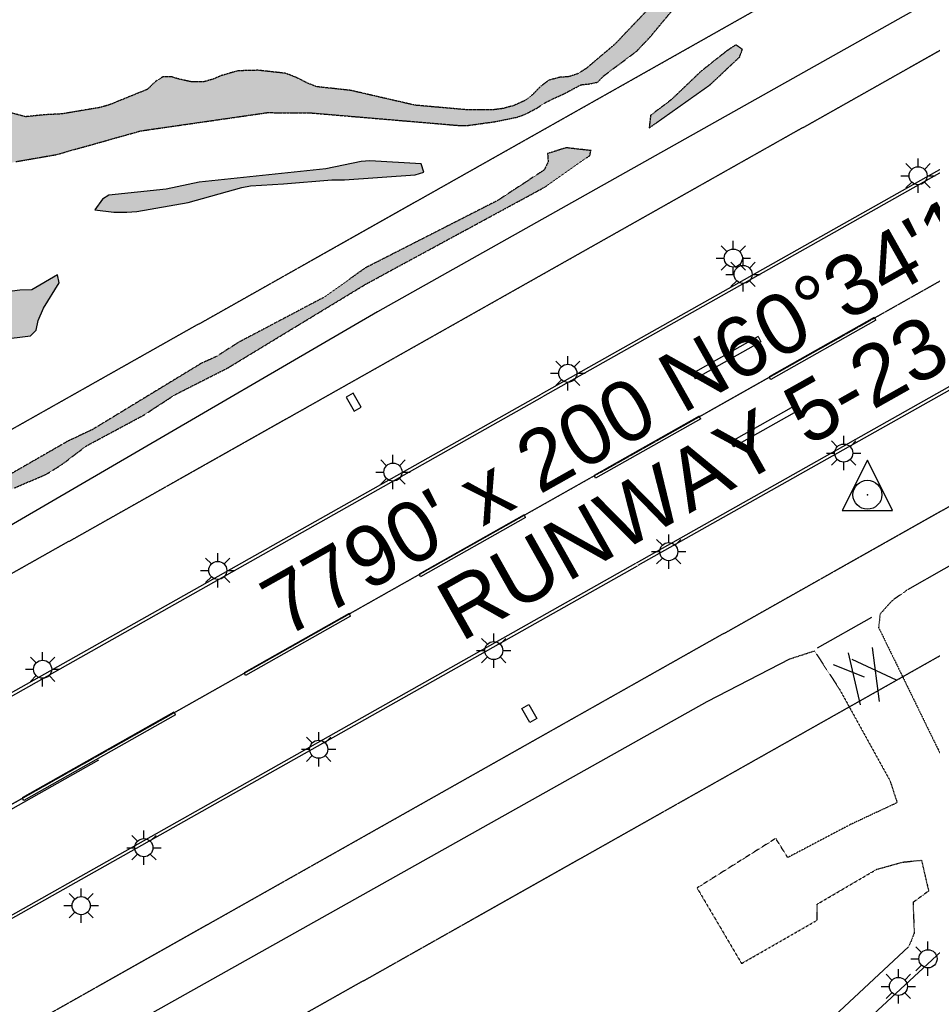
# Model space of a CAD drawing. Header units: feet. Extents: x 0 to 208040, y 0 to 211214.
# Tile 52 of 71: x 197594 to 198502, y 201233 to 202214. Entities that reach past the tile are written whole.
import ezdxf
from ezdxf.enums import TextEntityAlignment as Align

# ---------------------------------------------------------------- set-up
doc = ezdxf.new("R2010")
doc.units = ezdxf.units.FT
doc.header["$LTSCALE"] = 0.5
doc.header["$MEASUREMENT"] = 0
doc.header["$XCLIPFRAME"] = 0
for name, pattern in [('CENTER2', [1.125, 0.75, -0.125, 0.125, -0.125]), ('HIDDEN2', [0.1875, 0.125, -0.0625]), ('PHANTOM2', [1.25, 0.625, -0.125, 0.125, -0.125, 0.125, -0.125])]:
    doc.linetypes.add(name, pattern=pattern)
doc.layers.get('0').update_dxf_attribs({"linetype": 'CONTINUOUS'})
for name, color, linetype in [('1-OFA', 13, 'CENTER2'), ('1-RSA', 13, 'CENTER2'), ('1-RUNWAYCL', 5, 'CENTER2'), ('1-SIGNS', 5, 'CONTINUOUS'), ('ABBANDONTW', 5, 'HIDDEN2'), ('AIR-MARKING', 5, 'CONTINUOUS'), ('AIR-PAVED', 1, 'CONTINUOUS'), ('E-NEWMARKING', 5, 'CONTINUOUS'), ('HV-CONTROL', 11, 'CONTINUOUS'), ('image', 7, 'CONTINUOUS'), ('LAKE', 11, 'CONTINUOUS'), ('RUNWAYLIGHTS', 11, 'CONTINUOUS'), ('RUNWAYTEXT', 1, 'CONTINUOUS'), ('STREAM', 11, 'PHANTOM2'), ('TAXIWYPAVED', 5, 'CONTINUOUS'), ('Water', 5, 'CONTINUOUS')]:
    doc.layers.add(name, color=color, linetype=linetype)
doc.styles.add('ARIAL', font='ARIAL.TTF')
picture_1 = doc.add_image_def('image1.jpg', size_in_pixel=(2000, 2400))

# ---------------------------------------------------------------- blocks, each defined once
blk = doc.blocks.new('HV-CONTROL', base_point=(0.04, 18.84))
blk.add_lwpolyline([(-25.11, 3.17), (24.89, 3.17), (-0.11, 53.17)], close=True)
blk.add_circle((-0.1, 18.84), 14.38)
blk.add_point((-0.1, 18.84))

msp = doc.modelspace()

# ---------------------------------------------------------------- hatches: boundary and pattern name
at = {"layer": 'Water'}
h = msp.add_hatch(dxfattribs=at)
h.set_pattern_fill('DOTS', color=256, scale=200, angle=20, style=0)
h.paths.add_polyline_path([(198343.61, 202500), (198343.31, 202497.05), (198338.98, 202476.26), (198336.33, 202467.92), (198331.14, 202437.82), (198318.85, 202403.54), (198314.08, 202383.86), (198308.67, 202365.85), (198301.77, 202349.32), (198275.85, 202298.06), (198273.01, 202290.54), (198271.72, 202282.35), (198268.56, 202274.32), (198261.71, 202266.91), (198252.7, 202259.42), (198186.14, 202189.38), (198157.04, 202164.71), (198149.07, 202159.81), (198140.48, 202156.85), (198130.76, 202156.14), (198120.31, 202153.34), (198111.96, 202147.14), (198103.65, 202138.52), (198095.88, 202132.8), (198085.52, 202128.12), (198074.51, 202125.11), (198065.01, 202123.85), (198041.11, 202123.64), (197987.09, 202128.36), (197923, 202143.13), (197889, 202146.8), (197880.21, 202150.3), (197869.19, 202155.87), (197858.31, 202160.1), (197830.96, 202163.16), (197810.52, 202162.63), (197793.98, 202157.72), (197786.16, 202154.42), (197776.51, 202151.55), (197765.24, 202151.52), (197752.62, 202154.3), (197744.78, 202156.63), (197735.93, 202156.64), (197728.5, 202151.7), (197720.56, 202144.11), (197682.37, 202128.59), (197673.83, 202126.16), (197635.68, 202119.76), (197618.97, 202118.89), (197599.48, 202116.93), (197582.46, 202121.45), (197573.66, 202122), (197558.3, 202121.27), (197513.09, 202102.37), (197498.84, 202093.23), (197487.37, 202088.12), (197435.98, 202071.94), (197426.98, 202070.35), (197415.49, 202070.88), (197409.57, 202076.52), (197407.39, 202084.77), (197399.06, 202081.78), (197391.36, 202073.91), (197383.11, 202074.67), (197368.5, 202084.87), (197360.21, 202088.05), (197352.3, 202089.59), (197330.76, 202091.58), (197322.68, 202094.2), (197314.8, 202096), (197309.91, 202089.48), (197309.7, 202081.45), (197316.54, 202077.06), (197324.03, 202073.96), (197335.03, 202068.11), (197339.42, 202060.46), (197334.79, 202053.92), (197325.16, 202051.32), (197268.83, 202045.52), (197243.27, 202047.61), (197235.34, 202048.88), (197227.55, 202051.75), (197220.28, 202057.25), (197217.68, 202066.87), (197219.17, 202077.2), (197213.55, 202086.03), (197202.28, 202086), (197193.6, 202084.93), (197171.45, 202074.63), (197163.71, 202072.13), (197091.98, 202070.97), (197081.39, 202069.53), (197071.71, 202066.4), (196950.01, 202044.11), (196929.18, 202042.27), (196901.18, 202044.05), (196849.56, 202054.45), (196841.6, 202055.46), (196836.18, 202048.98), (196829.09, 202044.81), (196819.99, 202045.11), (196795.05, 202056.8), (196705.01, 202089.8), (196653.18, 202103.7), (196583.2, 202106.95), (196566.22, 202106.1), (196554.78, 202104.2), (196545.63, 202103.98), (196508.98, 202107.9), (196500.07, 202107.99), (196500.07, 202062.95), (196561.98, 202065.98), (196675.15, 202059.83), (196688.91, 202057.75), (196700.46, 202055.07), (196734.79, 202043.32), (196847.23, 201997.26), (196857.46, 201994.71), (196871.46, 201992.34), (196903.16, 201989.95), (196926.11, 201991.59), (196978.2, 202006.63), (197008.49, 202012.15), (197232.14, 202008.4), (197308.02, 202002.2), (197324.92, 202002.25), (197333.61, 202003.32), (197387.75, 202014.42), (197485.61, 202042.94), (197493.96, 202046.2), (197589.72, 202072.23), (197630.07, 202079.23), (197714.07, 202102.86), (197839.95, 202121.02), (197883.38, 202120.76), (198030.84, 202108.22), (198039.42, 202108.23), (198067.14, 202112.11), (198088.75, 202116.56), (198097.07, 202119.54), (198108.64, 202125.72), (198117.21, 202131.37), (198135.43, 202139.88), (198152.35, 202148.78), (198160.74, 202149.61), (198168.68, 202151.29), (198174.9, 202157.69), (198207.46, 202182.05), (198220.83, 202196.11), (198290.26, 202279.83), (198297.33, 202286.69), (198318.58, 202313.43), (198323.91, 202321.79), (198347.64, 202372.45), (198350.84, 202381), (198370.97, 202459.62), (198379.26, 202500)])
h = msp.add_hatch(dxfattribs=at)
h.set_pattern_fill('DOTS', color=256, scale=200, angle=20, style=0)
h.paths.add_polyline_path([(198220, 202105.78), (198280.86, 202148.98), (198309.95, 202176.34), (198312.79, 202183.86), (198306.24, 202188.49), (198297.09, 202182.36), (198271.91, 202162.42), (198241.91, 202133.8), (198221.42, 202118.26)])
h.paths.add_polyline_path([(198162.12, 202083.22), (198137.43, 202086.04), (198118.93, 202080.24), (198119.49, 202071.87), (198115.54, 202063.92), (198069.28, 202033.58), (197937.82, 201966.59), (197895.92, 201936.92), (197811.04, 201892.18), (197789.64, 201878.33), (197773.96, 201871.19), (197665.96, 201805.51), (197641.27, 201793.84), (197506.7, 201716.4), (197509.76, 201708.88), (197527.9, 201713.64), (197588.44, 201747.48), (197619.99, 201760.93), (197635.65, 201770.76), (197659.89, 201789.17), (197716.62, 201819.61), (197748.3, 201840.3), (197800.65, 201866.85), (197937.92, 201950.21), (198116.68, 202047.18), (198160.86, 202078.24)])
h.paths.add_polyline_path([(197668.44, 202024.18), (197687.28, 202021.91), (197700.14, 202021.79), (197710.16, 202022.75), (197761.42, 202031.7), (197814.57, 202046.64), (197823.3, 202048.25), (197856.19, 202050.04), (197904.09, 202054.08), (197916.8, 202054.08), (197987.14, 202059.14), (197995.71, 202061.84), (197992.98, 202070.14), (197942.01, 202072.97), (197933.37, 202072.42), (197898.1, 202065.22), (197772.13, 202051.9), (197739.28, 202044.74), (197682.18, 202038.98), (197675.99, 202034.78)], flags=17)
h.paths.add_polyline_path([(197303.75, 201839.76), (197331.98, 201846.27), (197340.04, 201846.34), (197420.58, 201838.36), (197428.3, 201840.6), (197446.6, 201849.91), (197455.06, 201851.54), (197459.28, 201859.47), (197462.34, 201883.87), (197468.76, 201889.44), (197474.36, 201883.29), (197476.61, 201866.99), (197484.03, 201863.09), (197496.24, 201864.64), (197532.02, 201874.48), (197547.62, 201886.46), (197556.26, 201889.95), (197574.98, 201895.2), (197604.27, 201898.66), (197610.18, 201904.55), (197611.86, 201914.06), (197617.3, 201926.43), (197632.76, 201951.56), (197631.35, 201959.47), (197605.57, 201944.68), (197593.74, 201944.43), (197516.37, 201934.41), (197506.34, 201927.55), (197494.87, 201922.44), (197482.53, 201919.56), (197474, 201905.59), (197466.72, 201902.24), (197447.69, 201902.39), (197429.35, 201898.45), (197401.88, 201885.69), (197339.19, 201883.7), (197305.58, 201885.73)])
h.paths.add_polyline_path([(196715.52, 201602.21), (196719.7, 201595.11), (196722.93, 201586.5), (196727.92, 201579.6), (196740.6, 201568.77), (196748.48, 201566.97), (196755.64, 201563.09), (196760.08, 201555.97), (196763.69, 201542.77), (196770.67, 201522.54), (196773.05, 201513.46), (196778.31, 201500.64), (196786.61, 201491.03), (196791.34, 201461.61), (196795.8, 201454.76), (196803.58, 201451.9), (196820.34, 201450.35), (196828.41, 201447.73), (196835.61, 201438.48), (196840.94, 201426.45), (196844.28, 201416.22), (196845.97, 201408.28), (196869.96, 201392.12), (196880.34, 201397.06), (196893.1, 201407.42), (196902.22, 201413.28), (196928.67, 201423.72), (196950.67, 201435.37), (197019.88, 201478.87), (197029.44, 201483.62), (197049.98, 201491.12), (197090.59, 201512.58), (197107.1, 201522.86), (197134.13, 201536.73), (197186.05, 201567.35), (197220.9, 201584.52), (197227.05, 201590.12), (197228.61, 201598.29), (197222.98, 201604.18), (197213.77, 201606.1), (197203.13, 201607.08), (197196.03, 201611.49), (197195.22, 201620.15), (197195.38, 201636.5), (197194.82, 201644.87), (197191.8, 201652.93), (197184.31, 201656.03), (197177.58, 201649.95), (197170.99, 201639.56), (197162.1, 201633.4), (197152.43, 201633.22), (197145.69, 201638.67), (197142.97, 201646.97), (197134.89, 201649.6), (197127.77, 201642.21), (197125.99, 201631.64), (197122.4, 201621.78), (197112.98, 201615.67), (197096.82, 201609.12), (197082.54, 201585.22), (197092.83, 201577.56), (197096.5, 201567.84), (197095.49, 201559.88), (197089.04, 201548.14), (197075.04, 201530.11), (197067.63, 201525.43), (197055.35, 201526.03), (197041.3, 201530.81), (197025.83, 201534.66), (197012.51, 201535.62), (196999.15, 201533.36), (196985.3, 201534.38), (196979.75, 201541.06), (196974.49, 201550.93), (196969.72, 201563.18), (196962.53, 201575.38), (196954.94, 201583.32), (196946.2, 201590.3), (196935.71, 201595.83), (196920.59, 201606.34), (196913.09, 201609.45), (196900.46, 201620.81), (196908.01, 201624.14), (196918.4, 201617.54), (196928.58, 201614.46), (196938.69, 201613.52), (196946.67, 201615.74), (196960.59, 201627.06), (196965.49, 201633.58), (196958.24, 201639.35), (196948.48, 201644.01), (196939.85, 201649.36), (196931.75, 201651.72), (196924.88, 201646.99), (196920.71, 201639.6), (196913.87, 201643.98), (196913.86, 201672.95), (196908.55, 201679.35), (196897.7, 201683.84), (196885.29, 201686.05), (196875.79, 201684.79), (196862.87, 201684.37), (196833.93, 201687.58), (196824.98, 201686.53), (196816.48, 201681.68), (196810.37, 201670.71), (196802.28, 201658.58), (196788.74, 201645.61), (196766.79, 201631.54), (196761.36, 201625.07), (196738.68, 201614.82), (196723.75, 201609.76)])
h.paths.add_polyline_path([(197281.64, 201579.98), (196830.61, 201323.32), (196702.51, 201254.94), (196627.08, 201207.98), (196589.62, 201188.64), (196591.42, 201196.52), (196611.05, 201205.71), (196672.72, 201246.15), (196726.46, 201279.02), (196825.64, 201333.44), (196849.77, 201344.89), (196898.14, 201377.71), (196952.3, 201406.51), (197042.75, 201459.32), (197075.28, 201480.46), (197171.25, 201531.96), (197227.38, 201567.55), (197280.91, 201592.39)])

# ---------------------------------------------------------------- linework, layer by layer
at = {"layer": '1-OFA'}
for p, q in [((196356.09, 201112.38), (200817.04, 203627.88)), ((196652.49, 200533.3), (201136.3, 203061.69))]:
    msp.add_line(p, q, dxfattribs=at)
at = {"layer": '1-RSA'}
for p, q in [((196513.84, 201057.83), (200878.43, 203519)), ((196467.88, 200572.7), (201074.91, 203170.58))]:
    msp.add_line(p, q, dxfattribs=at)
at = {"layer": '1-RUNWAYCL'}
msp.add_line((194428.75, 199652.45), (203328.52, 204670.98), dxfattribs=at)
at = {"layer": '1-SIGNS'}
for p, q in [((197925.5, 201841.83, 8.6), (197918.52, 201837.92, 8.6)), ((197933.31, 201827.87, 8.6), (197925.5, 201841.83, 8.6)), ((197918.52, 201837.92, 8.6), (197926.33, 201823.96, 8.6)), ((197926.33, 201823.96, 8.6), (197933.31, 201827.87, 8.6)), ((198093.31, 201527.76, 8.6), (198100.27, 201531.71, 8.6)), ((198101.22, 201513.85, 8.6), (198093.31, 201527.76, 8.6)), ((198100.27, 201531.71, 8.6), (198108.17, 201517.8, 8.6)), ((198108.17, 201517.8, 8.6), (198101.22, 201513.85, 8.6))]:
    msp.add_line(p, q, dxfattribs=at)
at = {"layer": 'ABBANDONTW'}
for points, elevation in [([(198476.23, 201645.47), (198461.65, 201635.2), (198449.69, 201621.82), (198448.19, 201608.55), (198507.51, 201486.91), (198538.99, 201426.87), (198569.34, 201386.53)], 8.35), ([(198360.86, 201577.57), (198384.34, 201585.2), (198409.03, 201547.51), (198459.59, 201455.93), (198466.69, 201434.08), (198420.71, 201412.57), (198357.83, 201379.48), (198345.91, 201398.55), (198267.58, 201349.18), (198311.88, 201274), (198387.23, 201317.21), (198387.08, 201333.05), (198446.36, 201367.82), (198471.69, 201374.87), (198490.92, 201376.85), (198498.01, 201346.15), (198482.46, 201334.71), (198483.68, 201304.28), (198478.48, 201291.47)], 9.68)]:
    msp.add_lwpolyline(points, dxfattribs=dict(at, elevation=elevation))
at = {"layer": 'AIR-MARKING'}
for points, elevation in [([(198240.13, 201035.44), (199182.21, 201908.57), (199199.84, 201922.23), (199224.75, 201939.24), (199260.16, 201959.58), (200219.03, 202500)], 15.29), ([(198387.56, 201588.12), (198441.36, 201618.83)], 7.01), ([(198449.15, 201534.69), (198442.31, 201588.43)], 7.28), ([(198430.09, 201531.62), (198418.22, 201583.15)], 7.54), ([(198421.67, 201576.93), (198465.63, 201556.24)], 7.28), ([(198402.94, 201571.68), (198434, 201559.42)], 6.74)]:
    msp.add_lwpolyline(points, dxfattribs=dict(at, elevation=elevation))
at = {"layer": 'AIR-PAVED', "elevation": 9.41}
msp.add_lwpolyline([(198609.82, 202293.94), (197949.52, 201922.57), (197413.95, 201610.73)], dxfattribs=at)
at = {"layer": 'E-NEWMARKING'}
for p, q in [((199476.75, 202609.95), (198112.38, 201840.77)), ((199478.22, 202607.33), (198113.85, 201838.16)), ((199571.53, 202441.82), (198207.16, 201672.65)), ((199573, 202439.21), (198208.63, 201670.04)), ((198443.97, 201916.93), (198339.43, 201858)), ((198445.44, 201914.32), (198340.91, 201855.39)), ((198443.97, 201916.93), (198444.7, 201915.62)), ((198445.44, 201914.32), (198444.7, 201915.62)), ((198328.25, 201898.19), (198262.92, 201861.36)), ((198328.25, 201898.19), (198331.2, 201892.96)), ((198331.2, 201892.96), (198265.87, 201856.13)), ((198262.92, 201861.36), (198265.87, 201856.13)), ((198339.43, 201858), (198340.17, 201856.69)), ((198340.91, 201855.39), (198340.17, 201856.69)), ((195597.43, 200422.97), (198112.34, 201840.78)), ((195598.9, 200420.36), (198113.81, 201838.16)), ((198366.56, 201830.24), (198301.23, 201793.41)), ((198369.51, 201825.02), (198366.56, 201830.24)), ((198369.51, 201825.02), (198304.17, 201788.18)), ((198269.74, 201818.71), (198165.21, 201759.78)), ((198271.22, 201816.1), (198166.68, 201757.17)), ((198269.74, 201818.71), (198270.48, 201817.4)), ((198271.22, 201816.1), (198270.48, 201817.4)), ((198304.17, 201788.18), (198301.23, 201793.41)), ((198165.21, 201759.78), (198165.95, 201758.47)), ((198166.68, 201757.17), (198165.95, 201758.47)), ((198095.52, 201720.49), (197990.99, 201661.56)), ((198097, 201717.88), (197992.46, 201658.95)), ((198095.52, 201720.49), (198096.26, 201719.19)), ((198097, 201717.88), (198096.26, 201719.19)), ((195692.21, 200254.85), (198206.83, 201672.48)), ((195693.68, 200252.23), (198208.3, 201669.87)), ((197990.99, 201661.56), (197991.73, 201660.25)), ((197992.46, 201658.95), (197991.73, 201660.25)), ((197921.3, 201622.27), (197816.77, 201563.34)), ((197922.77, 201619.66), (197818.24, 201560.73)), ((197921.3, 201622.27), (197922.04, 201620.97)), ((197922.77, 201619.66), (197922.04, 201620.97)), ((197816.77, 201563.34), (197817.51, 201562.04)), ((197818.24, 201560.73), (197817.51, 201562.04)), ((197747.08, 201524.05), (197596.11, 201438.94)), ((197748.55, 201521.44), (197597.58, 201436.33)), ((197747.08, 201524.05), (197747.82, 201522.75)), ((197748.55, 201521.44), (197747.82, 201522.75)), ((197671.96, 201476.54), (197487.75, 201372.69)), ((197596.1, 201438.96), (197596.83, 201437.65)), ((197597.58, 201436.33), (197596.11, 201438.94))]:
    msp.add_line(p, q, dxfattribs=at)
at = {"layer": 'LAKE', "elevation": 5}
msp.add_lwpolyline([(197668.37, 202024.18), (197668.37, 202024.18), (197687.21, 202021.9), (197700.08, 202021.79), (197710.09, 202022.74), (197761.35, 202031.69), (197814.5, 202046.63), (197823.23, 202048.24), (197856.13, 202050.03), (197904.03, 202054.08), (197916.74, 202054.08), (197987.07, 202059.14), (197995.64, 202061.84), (197992.92, 202070.13), (197941.94, 202072.96), (197933.31, 202072.42), (197898.04, 202065.21), (197772.07, 202051.89), (197739.21, 202044.73), (197682.11, 202038.97), (197675.93, 202034.78)], close=True, dxfattribs=at)
msp.add_lwpolyline([(197574.92, 201895.19), (197604.21, 201898.66), (197610.12, 201904.55), (197611.8, 201914.05), (197617.23, 201926.43), (197632.7, 201951.56), (197631.28, 201959.47), (197605.51, 201944.68), (197593.68, 201944.43), (197516.3, 201934.4)], dxfattribs=at)
at = {"layer": 'RUNWAYLIGHTS'}
for p, q in [((198487.52, 202067.12), (198487.52, 202075.22)), ((198481.15, 202064.49), (198475.43, 202070.22)), ((198493.88, 202064.49), (198499.61, 202070.22)), ((198470.42, 202058.12), (198478.52, 202058.12)), ((198496.52, 202058.12), (198504.62, 202058.12)), ((198481.15, 202051.76), (198475.43, 202046.03)), ((198487.52, 202041.02), (198487.52, 202049.12)), ((198493.88, 202051.76), (198499.61, 202046.03)), ((198297.31, 201982.61), (198291.58, 201988.34)), ((198303.67, 201985.24), (198303.67, 201993.34)), ((198310.03, 201982.61), (198315.76, 201988.34)), ((198313.38, 201968.94), (198313.38, 201977.04)), ((198286.57, 201976.24), (198294.67, 201976.24)), ((198297.31, 201969.88), (198291.58, 201964.15)), ((198307.02, 201966.3), (198301.29, 201972.03)), ((198303.67, 201959.14), (198303.67, 201967.24)), ((198310.03, 201969.88), (198315.76, 201964.15)), ((198312.67, 201976.24), (198320.77, 201976.24)), ((198319.75, 201966.3), (198325.47, 201972.03)), ((198296.28, 201959.94), (198304.38, 201959.94)), ((198322.38, 201959.94), (198330.48, 201959.94)), ((198307.02, 201953.57), (198301.29, 201947.85)), ((198313.38, 201942.84), (198313.38, 201950.94)), ((198319.75, 201953.57), (198325.47, 201947.85)), ((198139, 201870.5), (198139, 201878.6)), ((198132.63, 201867.87), (198126.9, 201873.59)), ((198145.36, 201867.87), (198151.09, 201873.59)), ((198121.9, 201861.5), (198130, 201861.5)), ((198148, 201861.5), (198156.1, 201861.5)), ((198132.63, 201855.14), (198126.9, 201849.41)), ((198139, 201844.4), (198139, 201852.5)), ((198145.36, 201855.14), (198151.09, 201849.41)), ((198407.13, 201788.44), (198401.41, 201794.16)), ((198413.5, 201791.07), (198413.5, 201799.17)), ((198419.86, 201788.44), (198425.59, 201794.16)), ((197965.01, 201772.17), (197965.01, 201780.27)), ((198396.4, 201782.07), (198404.5, 201782.07)), ((198422.5, 201782.07), (198430.6, 201782.07)), ((197958.65, 201769.53), (197952.92, 201775.26)), ((197971.38, 201769.53), (197977.1, 201775.26)), ((198407.13, 201775.71), (198401.41, 201769.98)), ((198413.5, 201764.97), (198413.5, 201773.07)), ((198419.86, 201775.71), (198425.59, 201769.98)), ((197947.91, 201763.17), (197956.01, 201763.17)), ((197974.01, 201763.17), (197982.11, 201763.17)), ((197958.65, 201756.8), (197952.92, 201751.08)), ((197965.01, 201746.07), (197965.01, 201754.17)), ((197971.38, 201756.8), (197977.1, 201751.08)), ((198233.1, 201690.35), (198227.37, 201696.08)), ((198239.46, 201692.99), (198239.46, 201701.09)), ((198245.83, 201690.35), (198251.56, 201696.08)), ((197790.63, 201674.33), (197790.63, 201682.43)), ((198222.36, 201683.99), (198230.46, 201683.99)), ((198248.46, 201683.99), (198256.56, 201683.99)), ((197784.26, 201671.7), (197778.53, 201677.42)), ((197796.99, 201671.7), (197802.72, 201677.42)), ((198233.1, 201677.62), (198227.37, 201671.9)), ((198239.46, 201666.89), (198239.46, 201674.99)), ((198245.83, 201677.62), (198251.56, 201671.9)), ((197773.53, 201665.33), (197781.63, 201665.33)), ((197799.63, 201665.33), (197807.73, 201665.33)), ((197784.26, 201658.97), (197778.53, 201653.24)), ((197790.63, 201648.23), (197790.63, 201656.33)), ((197796.99, 201658.97), (197802.72, 201653.24)), ((198058.96, 201591.87), (198053.24, 201597.59)), ((198065.33, 201594.5), (198065.33, 201602.6)), ((198071.69, 201591.87), (198077.42, 201597.59)), ((198048.23, 201585.5), (198056.33, 201585.5)), ((198074.33, 201585.5), (198082.43, 201585.5)), ((197610.03, 201573.31), (197604.3, 201579.04)), ((197616.39, 201575.95), (197616.39, 201584.05)), ((197622.75, 201573.31), (197628.48, 201579.04)), ((198058.96, 201579.14), (198053.24, 201573.41)), ((198065.33, 201568.4), (198065.33, 201576.5)), ((198071.69, 201579.14), (198077.42, 201573.41)), ((197599.29, 201566.95), (197607.39, 201566.95)), ((197625.39, 201566.95), (197633.49, 201566.95)), ((197610.03, 201560.58), (197604.3, 201554.86)), ((197616.39, 201549.85), (197616.39, 201557.95)), ((197622.75, 201560.58), (197628.48, 201554.86)), ((197884.73, 201493.68), (197879, 201499.41)), ((197891.09, 201496.32), (197891.09, 201504.42)), ((197897.46, 201493.68), (197903.18, 201499.41)), ((197873.99, 201487.32), (197882.09, 201487.32)), ((197900.09, 201487.32), (197908.19, 201487.32)), ((197884.73, 201480.95), (197879, 201475.23)), ((197891.09, 201470.22), (197891.09, 201478.32)), ((197897.46, 201480.95), (197903.18, 201475.23)), ((197710.74, 201395.65), (197705.02, 201401.37)), ((197717.11, 201398.28), (197717.11, 201406.38)), ((197723.47, 201395.65), (197729.2, 201401.37)), ((197700.01, 201389.28), (197708.11, 201389.28)), ((197726.11, 201389.28), (197734.21, 201389.28)), ((197710.74, 201382.92), (197705.02, 201377.19)), ((197717.11, 201372.18), (197717.11, 201380.28)), ((197723.47, 201382.92), (197729.2, 201377.19)), ((197648.38, 201337.99), (197642.65, 201343.71)), ((197654.75, 201340.62), (197654.75, 201348.72)), ((197661.11, 201337.99), (197666.84, 201343.71)), ((197637.65, 201331.62), (197645.75, 201331.62)), ((197663.75, 201331.62), (197671.85, 201331.62)), ((197648.38, 201325.26), (197642.65, 201319.53)), ((197654.75, 201314.52), (197654.75, 201322.62)), ((197661.11, 201325.26), (197666.84, 201319.53)), ((198491.01, 201285.03, 9.84), (198485.28, 201290.76, 9.84)), ((198497.37, 201287.67, 9.84), (198497.37, 201295.77, 9.84)), ((198480.27, 201278.67, 9.84), (198488.37, 201278.67, 9.84)), ((198491.01, 201272.31, 9.84), (198485.28, 201266.58, 9.84)), ((198461.57, 201257.52, 9.82), (198455.84, 201263.25, 9.82)), ((198467.94, 201260.16, 9.82), (198467.94, 201268.26, 9.82)), ((198474.3, 201257.52, 9.82), (198480.03, 201263.25, 9.82)), ((198497.37, 201261.57, 9.84), (198497.37, 201269.67, 9.84)), ((198450.84, 201251.16, 9.82), (198458.94, 201251.16, 9.82)), ((198476.94, 201251.16, 9.82), (198485.04, 201251.16, 9.82)), ((198461.57, 201244.79, 9.82), (198455.84, 201239.07, 9.82)), ((198467.94, 201234.06, 9.82), (198467.94, 201242.16, 9.82)), ((198474.3, 201244.79, 9.82), (198480.03, 201239.07, 9.82))]:
    msp.add_line(p, q, dxfattribs=at)
for centre in [(198487.52, 202058.12), (198303.67, 201976.24), (198313.38, 201959.94), (198139, 201861.5), (198413.5, 201782.07), (197965.01, 201763.17), (198239.46, 201683.99), (197790.63, 201665.33), (198065.33, 201585.5), (197616.39, 201566.95), (197891.09, 201487.32), (197717.11, 201389.28), (197654.75, 201331.62), (198497.37, 201278.67, 9.84), (198467.94, 201251.16, 9.82)]:
    msp.add_circle(centre, 9, dxfattribs=at)
at = {"layer": 'STREAM', "elevation": 5}
for points in [[(197589.65, 202072.22), (197630, 202079.23), (197714, 202102.86), (197839.88, 202121.01), (197883.31, 202120.76), (198030.77, 202108.22), (198039.36, 202108.23), (198067.08, 202112.11), (198088.68, 202116.55), (198097, 202119.54), (198108.57, 202125.72), (198117.14, 202131.36), (198135.36, 202139.88), (198152.28, 202148.78), (198160.67, 202149.61), (198168.61, 202151.29), (198174.83, 202157.69), (198207.39, 202182.05), (198220.76, 202196.11), (198290.19, 202279.83)], [(198252.63, 202259.42), (198186.07, 202189.38), (198156.97, 202164.71), (198149.01, 202159.81), (198140.42, 202156.85), (198130.69, 202156.13), (198120.24, 202153.34), (198111.89, 202147.14), (198103.58, 202138.52), (198095.81, 202132.8), (198085.45, 202128.12), (198074.45, 202125.11), (198064.94, 202123.84), (198041.05, 202123.63), (197987.03, 202128.35), (197922.93, 202143.12), (197888.94, 202146.8), (197880.14, 202150.29), (197869.12, 202155.87), (197858.24, 202160.09), (197830.89, 202163.16), (197810.46, 202162.63), (197793.91, 202157.72), (197786.09, 202154.42), (197776.44, 202151.55), (197765.17, 202151.52), (197752.55, 202154.29), (197744.72, 202156.63), (197735.86, 202156.64), (197728.43, 202151.69), (197720.49, 202144.11), (197682.31, 202128.59), (197673.76, 202126.16), (197635.62, 202119.75), (197618.9, 202118.88), (197599.41, 202116.92), (197582.39, 202121.45)], [(197588.37, 201747.48), (197619.93, 201760.93), (197635.59, 201770.75), (197659.82, 201789.17), (197716.55, 201819.61), (197748.24, 201840.29), (197800.59, 201866.84), (197937.85, 201950.21), (198116.61, 202047.18), (198160.79, 202078.24), (198162.06, 202083.22), (198137.37, 202086.04), (198118.86, 202080.24), (198119.43, 202071.87), (198115.47, 202063.92), (198069.22, 202033.58), (197937.75, 201966.58), (197895.85, 201936.92), (197810.97, 201892.18), (197789.57, 201878.32), (197773.89, 201871.19), (197665.89, 201805.51), (197641.21, 201793.84), (197506.64, 201716.4)]]:
    msp.add_lwpolyline(points, dxfattribs=at)
msp.add_lwpolyline([(198219.94, 202105.78), (198280.8, 202148.98), (198309.88, 202176.34), (198312.72, 202183.86), (198306.17, 202188.49), (198297.02, 202182.36), (198271.84, 202162.42), (198241.84, 202133.8), (198221.36, 202118.26)], close=True, dxfattribs=at)
at = {"layer": 'TAXIWYPAVED'}
for points, elevation in [([(198569.58, 201386.22), (198975.81, 201756.2), (199063.44, 201833.69), (199070.45, 201848.6), (199077.22, 201863.8), (199085.75, 201877.77), (199098.8, 201888.37), (199119.15, 201899.63), (199143.67, 201909.44), (199158.31, 201916.94), (199174.68, 201931.53), (199205.61, 201952.81), (199228.97, 201967.56), (199288.81, 202008.44), (199373.73, 202079.74), (199344.67, 202139.83), (198477.14, 201646.11)], 8.35), ([(197685.4, 201202.32), (198277.74, 201534.69), (198360.55, 201577.47)], 9.68), ([(198478.12, 201290.58), (198281.35, 201107.12), (198174.84, 201012.72)], 9.68)]:
    msp.add_lwpolyline(points, dxfattribs=dict(at, elevation=elevation))

# ---------------------------------------------------------------- block references
at = {"layer": 'HV-CONTROL'}
msp.add_blockref('HV-CONTROL', (198437.25, 201740.62), dxfattribs=at)

# ---------------------------------------------------------------- texts
at = {"layer": 'RUNWAYTEXT', "style": 'ARIAL'}
for s, p in [('7790\' x 200 N60%%D34\'19"E', (198261.96, 201825.79)), ('RUNWAY 5-23', (198277.96, 201731.95))]:
    msp.add_text(s, height=60, rotation=29.41833, dxfattribs=at).set_placement(p, align=Align.CENTER)

# ---------------------------------------------------------------- pictures from other files: only their frames are drawn
at = {"layer": 'image'}
image = msp.add_image(picture_1, insert=(189577.44, 187001.22), size_in_units=(14997.83, 17997.4), rotation=0.6, dxfattribs=at)
image.set_boundary_path([(132.9958, 330.7145), (430.1918, 24.7652), (1020.8707, 15.748), (1441.6942, 2.418), (1679.783, 17.5807), (1693.604, 9.457), (1619.806, 230.7285), (1548.0138, 470.558), (1535.7632, 774.4237), (1569.4214, 992.353), (1639.4728, 1205.2621), (1591.9857, 1384.6007), (1519.7057, 1505.468), (1523.1421, 1667.603), (1504.6772, 1730.7556), (1672.9012, 1884.481), (1821.9704, 1931.6512), (1498.085, 2118.2972), (960.466, 2148.0741), (673.8946, 2165.3438), (458.4753, 2163.0878), (240.589, 2160.806), (87.0623, 2055.3775), (143.1584, 1779.8433), (140.6377, 1536.635), (138.2503, 1280.6923), (130.0788, 1093.1694), (219.456, 785.0437), (141.3796, 497.969), (132.9958, 330.7145)])
image.dxf.flags = 15

doc.saveas('drawing.dxf')
